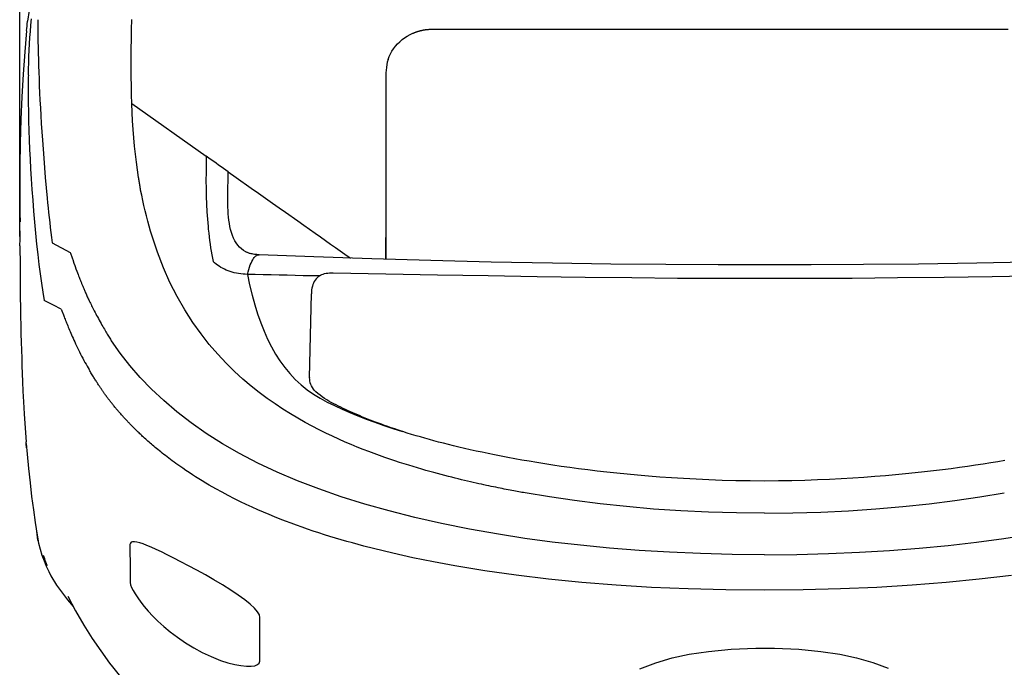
# Model space of a CAD drawing. Header units: millimetres. Extents: x 46 to 505, y 156 to 494.
# Tile 6 of 19: x 123 to 172, y 394 to 426. Entities that reach past the tile are written whole.
import ezdxf

# ---------------------------------------------------------------- set-up
doc = ezdxf.new("R2010")
doc.units = ezdxf.units.MM
doc.header["$LTSCALE"] = 32.67
doc.header["$PDMODE"] = 3
doc.header["$PDSIZE"] = 8
doc.layers.get('0').update_dxf_attribs({"linetype": 'CONTINUOUS'})
doc.layers.get('Defpoints').update_dxf_attribs({"linetype": 'CONTINUOUS'})
doc.layers.add('00_COMPONENTS', color=7, linetype='CONTINUOUS')
doc.layers.add('51__DRAFT_DIMS', color=7, linetype='CONTINUOUS')
doc.styles.get("Standard").update_dxf_attribs({"font": 'simfang.ttf'})
doc.dimstyles.new('DIMSTYLE_1', dxfattribs={"dimtxt": 3, "dimasz": 3, "dimexe": 2.5, "dimexo": 0.5, "dimgap": 0.75, "dimtad": 1, "dimdsep": 46, "dimtxsty": 'STANDARD', "dimblk": '_FILLED', "dimblk1": '_FILLED', "dimblk2": '_FILLED', "dimcen": 0.09, "dimazin": 2, "dimtp": 0.1, "dimtm": 0.1, "dimtfac": 1, "dimtdec": 0, "dimtofl": 0, "dimtmove": 0, "dimatfit": 3, "dimldrblk": '_FILLED', "dimfxl": 1, "dimtolj": 1, "dimarcsym": 0})

# ---------------------------------------------------------------- blocks, each defined once
blk = doc.blocks.new('_FILLED')
at = {"color": 0, "linetype": 'ByBlock'}
blk.add_solid([(0, 0), (-1, 0.167), (-1, -0.167)], dxfattribs=at)
blk = doc.blocks.new('*D41')
at = {"layer": '51__DRAFT_DIMS', "color": 0, "lineweight": -2}
for p, q in [((123.14, 415.066), (123.14, 460.851)), ((197.546, 415.067), (197.546, 460.851)), ((126.14, 458.351), (194.546, 458.351))]:
    blk.add_line(p, q, dxfattribs=at)
at = {"layer": 'Defpoints', "color": 0}
for p in [(197.546, 458.351), (123.14, 414.566), (197.546, 414.567)]:
    blk.add_point(p, dxfattribs=at)
at = {"layer": '51__DRAFT_DIMS', "color": 0, "linetype": 'ByBlock', "lineweight": -2, "xscale": 3, "yscale": 3, "zscale": 3, "rotation": 180}
blk.add_blockref('_FILLED', (123.14, 458.351), dxfattribs=at)
at = {"layer": '51__DRAFT_DIMS', "color": 0, "linetype": 'ByBlock', "lineweight": -2, "xscale": 3, "yscale": 3, "zscale": 3}
blk.add_blockref('_FILLED', (197.546, 458.351), dxfattribs=at)
at = {"layer": '51__DRAFT_DIMS', "color": 0, "insert": (160.364, 463.101), "char_height": 3, "attachment_point": 2, "line_spacing_factor": 0.9}
blk.add_mtext('\\A1;74.4', dxfattribs=at)

msp = doc.modelspace()

# ---------------------------------------------------------------- linework, layer by layer
at = {"layer": '00_COMPONENTS'}
for p, q in [((123.678, 426.896), (123.519, 425.822)), ((123.483, 425.449), (123.493, 425.556)), ((123.493, 425.556), (123.504, 425.662)), ((123.504, 425.662), (123.519, 425.822)), ((123.658, 425.304), (123.682, 425.616)), ((123.682, 425.616), (123.708, 425.928)), ((124.026, 425.886), (124.026, 425.627)), ((124.026, 425.627), (124.028, 425.361)), ((128.716, 425.4), (128.725, 425.889)), ((123.472, 425.333), (123.381, 424.29)), ((123.473, 425.342), (123.483, 425.449)), ((123.617, 424.68), (123.637, 424.992)), ((123.637, 424.992), (123.658, 425.304)), ((124.028, 425.361), (124.031, 425.086)), ((124.031, 425.086), (124.035, 424.804)), ((128.709, 424.917), (128.716, 425.4)), ((142.357, 424.985), (142.489, 425.069)), ((142.489, 425.069), (142.625, 425.145)), ((142.625, 425.145), (142.765, 425.21)), ((142.766, 425.21), (142.769, 425.21)), ((142.769, 425.21), (142.773, 425.211)), ((142.773, 425.211), (142.777, 425.212)), ((142.777, 425.212), (142.781, 425.213)), ((142.781, 425.213), (142.784, 425.215)), ((142.784, 425.215), (142.788, 425.218)), ((142.788, 425.218), (142.792, 425.22)), ((142.792, 425.22), (142.796, 425.222)), ((142.796, 425.222), (142.8, 425.225)), ((142.8, 425.225), (142.804, 425.227)), ((142.804, 425.227), (142.809, 425.229)), ((142.809, 425.229), (142.814, 425.232)), ((142.814, 425.232), (142.819, 425.234)), ((142.819, 425.234), (142.825, 425.236)), ((142.825, 425.236), (142.83, 425.238)), ((142.83, 425.238), (142.836, 425.24)), ((142.836, 425.24), (142.842, 425.242)), ((142.842, 425.242), (142.848, 425.244)), ((142.848, 425.244), (142.854, 425.246)), ((142.854, 425.246), (142.861, 425.249)), ((142.861, 425.249), (142.867, 425.251)), ((142.867, 425.251), (142.902, 425.265)), ((142.902, 425.265), (142.91, 425.268)), ((142.91, 425.268), (142.918, 425.271)), ((142.918, 425.271), (142.926, 425.274)), ((142.926, 425.274), (142.934, 425.277)), ((142.934, 425.277), (142.943, 425.28)), ((142.943, 425.28), (142.952, 425.284)), ((142.952, 425.284), (142.961, 425.287)), ((142.961, 425.287), (142.97, 425.29)), ((142.97, 425.29), (142.98, 425.293)), ((142.98, 425.293), (142.99, 425.296)), ((142.99, 425.296), (143, 425.299)), ((143, 425.299), (143.011, 425.303)), ((143.011, 425.303), (143.021, 425.306)), ((143.021, 425.306), (143.033, 425.309)), ((143.033, 425.309), (143.044, 425.312)), ((143.044, 425.312), (143.056, 425.316)), ((143.056, 425.316), (143.068, 425.319)), ((143.068, 425.319), (143.081, 425.322)), ((143.081, 425.322), (143.094, 425.326)), ((143.094, 425.326), (143.107, 425.329)), ((143.107, 425.329), (143.121, 425.333)), ((143.121, 425.333), (143.135, 425.336)), ((143.135, 425.336), (143.149, 425.34)), ((143.149, 425.34), (143.164, 425.343)), ((143.164, 425.343), (143.18, 425.347)), ((143.18, 425.347), (143.195, 425.35)), ((143.195, 425.35), (143.212, 425.354)), ((143.212, 425.354), (143.228, 425.358)), ((143.228, 425.358), (143.246, 425.362)), ((143.246, 425.362), (143.263, 425.365)), ((143.263, 425.365), (143.282, 425.369)), ((143.282, 425.369), (143.301, 425.373)), ((143.301, 425.373), (143.32, 425.376)), ((143.32, 425.376), (143.34, 425.38)), ((143.34, 425.38), (143.361, 425.383)), ((143.361, 425.383), (143.382, 425.387)), ((143.382, 425.387), (143.405, 425.39)), ((143.405, 425.39), (143.427, 425.393)), ((143.427, 425.393), (143.451, 425.396)), ((143.451, 425.396), (143.475, 425.398)), ((143.475, 425.398), (143.5, 425.401)), ((143.5, 425.401), (143.526, 425.403)), ((143.526, 425.403), (143.553, 425.405)), ((143.553, 425.405), (143.581, 425.407)), ((143.581, 425.407), (143.609, 425.408)), ((143.609, 425.408), (143.638, 425.409)), ((143.638, 425.409), (143.669, 425.41)), ((143.669, 425.41), (143.7, 425.411)), ((143.7, 425.411), (143.732, 425.411)), ((143.732, 425.411), (143.765, 425.411)), ((143.765, 425.411), (143.799, 425.412)), ((143.799, 425.412), (143.834, 425.412)), ((143.834, 425.412), (143.87, 425.412)), ((143.87, 425.412), (143.907, 425.412)), ((143.907, 425.412), (144.069, 425.411)), ((144.069, 425.411), (144.289, 425.411)), ((144.289, 425.411), (147.255, 425.411)), ((147.255, 425.411), (156.224, 425.41)), ((156.224, 425.41), (157.964, 425.41)), ((157.964, 425.41), (159.926, 425.41)), ((159.926, 425.41), (160.348, 425.41)), ((160.348, 425.41), (164.982, 425.411)), ((164.982, 425.411), (167.1, 425.411)), ((167.1, 425.411), (167.871, 425.41)), ((167.871, 425.41), (168.601, 425.41)), ((168.601, 425.41), (168.952, 425.41)), ((168.952, 425.41), (170.265, 425.409)), ((170.265, 425.409), (170.572, 425.409)), ((170.572, 425.409), (170.871, 425.41)), ((170.871, 425.41), (171.162, 425.41)), ((171.162, 425.41), (171.445, 425.41)), ((171.445, 425.41), (171.72, 425.41)), ((171.72, 425.41), (171.988, 425.411)), ((171.988, 425.411), (172.249, 425.411)), ((172.249, 425.411), (172.503, 425.411)), ((123.601, 424.368), (123.617, 424.68)), ((124.035, 424.804), (124.041, 424.513)), ((124.041, 424.513), (124.048, 424.215)), ((128.702, 424.44), (128.709, 424.917)), ((141.802, 424.439), (141.896, 424.561)), ((141.896, 424.561), (141.999, 424.678)), ((141.999, 424.678), (142.111, 424.788)), ((142.111, 424.788), (142.231, 424.891)), ((142.231, 424.891), (142.357, 424.985)), ((123.381, 424.29), (123.299, 423.17)), ((123.574, 423.742), (123.586, 424.055)), ((123.586, 424.055), (123.601, 424.368)), ((124.048, 424.215), (124.057, 423.907)), ((128.699, 423.968), (128.702, 424.44)), ((141.528, 423.902), (141.581, 424.042)), ((141.581, 424.042), (141.645, 424.178)), ((141.645, 424.178), (141.718, 424.311)), ((141.718, 424.311), (141.802, 424.439)), ((123.565, 423.429), (123.574, 423.742)), ((124.057, 423.907), (124.066, 423.591)), ((124.066, 423.591), (124.078, 423.266)), ((128.698, 423.502), (128.699, 423.968)), ((141.463, 423.643), (141.445, 423.507)), ((141.491, 423.775), (141.463, 423.643)), ((141.528, 423.902), (141.491, 423.775)), ((123.299, 423.17), (123.233, 422.039)), ((123.558, 423.115), (123.556, 423.015)), ((123.558, 423.115), (123.565, 423.429)), ((124.078, 423.266), (124.09, 422.932)), ((128.7, 423.042), (128.698, 423.502)), ((128.705, 422.588), (128.7, 423.042)), ((141.419, 423.081), (141.417, 422.929)), ((141.424, 423.227), (141.419, 423.081)), ((141.432, 423.369), (141.424, 423.227)), ((141.445, 423.507), (141.432, 423.369)), ((123.552, 422.621), (123.551, 422.523)), ((123.553, 422.818), (123.552, 422.719)), ((123.552, 422.719), (123.552, 422.621)), ((123.554, 422.916), (123.553, 422.818)), ((123.556, 423.015), (123.554, 422.916)), ((124.09, 422.932), (124.105, 422.588)), ((124.105, 422.588), (124.121, 422.234)), ((128.715, 422.139), (128.705, 422.588)), ((141.417, 422.929), (141.416, 422.838)), ((141.416, 422.838), (141.416, 422.774)), ((141.416, 422.774), (141.417, 422.614)), ((141.417, 422.614), (141.419, 422.449)), ((123.233, 422.039), (123.182, 420.897)), ((123.553, 422.1), (123.546, 421.989)), ((123.551, 422.426), (123.55, 422.329)), ((123.55, 422.329), (123.55, 422.232)), ((123.551, 422.523), (123.551, 422.426)), ((123.552, 422.232), (123.554, 421.761)), ((124.121, 422.234), (124.139, 421.869)), ((128.728, 421.696), (128.715, 422.139)), ((141.419, 422.449), (141.42, 422.281)), ((141.42, 422.108), (141.419, 421.81)), ((141.42, 422.281), (141.42, 422.108)), ((123.554, 421.761), (123.561, 421.291)), ((124.139, 421.869), (124.159, 421.494)), ((128.728, 421.697), (132.445, 419.071)), ((128.746, 421.262), (128.728, 421.696)), ((141.419, 421.81), (141.419, 421.51)), ((123.561, 421.291), (123.571, 420.821)), ((124.159, 421.494), (124.181, 421.106)), ((124.181, 421.106), (124.205, 420.706)), ((128.768, 420.833), (128.746, 421.262)), ((141.419, 421.51), (141.418, 420.904)), ((123.182, 420.897), (123.147, 419.744)), ((123.571, 420.821), (123.585, 420.353)), ((124.205, 420.706), (124.232, 420.294)), ((128.795, 420.409), (128.768, 420.833)), ((141.418, 420.904), (141.418, 420.394)), ((123.585, 420.353), (123.602, 419.885)), ((124.232, 420.294), (124.26, 419.867)), ((128.827, 419.992), (128.795, 420.409)), ((141.418, 420.394), (141.417, 419.705)), ((123.147, 419.744), (123.128, 418.581)), ((123.602, 419.885), (123.622, 419.41)), ((124.26, 419.867), (124.29, 419.425)), ((128.864, 419.581), (128.827, 419.992)), ((128.906, 419.177), (128.864, 419.581)), ((141.417, 419.705), (141.416, 419.093)), ((141.418, 419.628), (141.419, 419.381)), ((123.622, 419.41), (123.645, 418.929)), ((124.29, 419.425), (124.324, 418.969)), ((128.953, 418.78), (128.906, 419.177)), ((141.416, 419.093), (141.415, 418.477)), ((141.419, 419.381), (141.419, 419.127)), ((141.419, 419.127), (141.419, 418.867)), ((123.645, 418.929), (123.672, 418.441)), ((124.324, 418.969), (124.36, 418.496)), ((129.006, 418.39), (128.953, 418.78)), ((132.437, 418.66), (132.433, 418.253)), ((132.445, 419.071), (132.437, 418.66)), ((132.571, 418.982), (132.445, 419.071)), ((132.696, 418.893), (132.571, 418.982)), ((132.82, 418.805), (132.696, 418.893)), ((132.943, 418.718), (132.82, 418.805)), ((133.065, 418.631), (132.943, 418.718)), ((133.186, 418.547), (133.065, 418.631)), ((141.419, 418.867), (141.42, 418.601)), ((141.42, 418.601), (141.42, 418.328)), ((123.128, 418.581), (123.125, 417.408)), ((123.672, 418.441), (123.702, 417.938)), ((124.36, 418.496), (124.4, 418.006)), ((129.063, 418.007), (129.006, 418.39)), ((132.433, 418.253), (132.432, 417.852)), ((133.306, 418.463), (133.186, 418.547)), ((133.425, 418.38), (133.306, 418.463)), ((133.543, 418.295), (133.425, 418.38)), ((133.538, 418.04), (133.543, 418.295)), ((133.543, 418.295), (133.937, 418.016)), ((141.415, 418.477), (141.414, 417.858)), ((141.42, 418.328), (141.419, 418.049)), ((123.702, 417.938), (123.737, 417.414)), ((124.4, 418.006), (124.444, 417.499)), ((129.071, 417.957), (129.063, 418.007)), ((129.079, 417.907), (129.071, 417.957)), ((129.087, 417.857), (129.079, 417.907)), ((129.096, 417.807), (129.087, 417.857)), ((129.104, 417.757), (129.096, 417.807)), ((129.113, 417.707), (129.104, 417.757)), ((129.121, 417.657), (129.113, 417.707)), ((129.13, 417.607), (129.121, 417.657)), ((132.432, 417.852), (132.435, 417.456)), ((133.528, 417.56), (133.533, 417.795)), ((133.533, 417.795), (133.538, 418.04)), ((133.937, 418.016), (134.695, 417.481)), ((141.414, 417.858), (141.413, 417.237)), ((141.419, 417.763), (141.418, 417.471)), ((141.419, 418.049), (141.419, 417.763)), ((123.125, 417.408), (123.138, 416.224)), ((123.737, 417.414), (123.775, 416.876)), ((124.444, 417.499), (124.495, 416.976)), ((129.139, 417.558), (129.13, 417.607)), ((129.142, 417.539), (129.139, 417.558)), ((129.145, 417.52), (129.142, 417.539)), ((129.149, 417.501), (129.145, 417.52)), ((129.152, 417.481), (129.149, 417.501)), ((129.156, 417.462), (129.152, 417.481)), ((129.159, 417.443), (129.156, 417.462)), ((129.162, 417.423), (129.159, 417.443)), ((129.165, 417.403), (129.162, 417.423)), ((129.168, 417.383), (129.165, 417.403)), ((129.219, 417.126), (129.168, 417.383)), ((129.272, 416.868), (129.219, 417.126)), ((132.435, 417.456), (132.443, 417.066)), ((133.523, 417.119), (133.525, 417.335)), ((133.523, 416.913), (133.523, 417.119)), ((133.525, 417.335), (133.528, 417.56)), ((134.695, 417.481), (135.058, 417.225)), ((135.058, 417.225), (135.41, 416.976)), ((141.413, 417.237), (141.412, 416.612)), ((141.418, 417.471), (141.416, 416.565)), ((123.775, 416.876), (123.818, 416.332)), ((124.495, 416.976), (124.518, 416.741)), ((124.518, 416.741), (124.543, 416.502)), ((129.329, 416.61), (129.272, 416.868)), ((132.443, 417.066), (132.457, 416.682)), ((132.457, 416.682), (132.476, 416.303)), ((133.525, 416.717), (133.523, 416.913)), ((133.53, 416.531), (133.525, 416.717)), ((135.41, 416.976), (135.752, 416.735)), ((135.752, 416.735), (136.084, 416.5)), ((123.138, 416.224), (123.149, 415.792)), ((123.818, 416.332), (123.865, 415.779)), ((124.543, 416.502), (124.568, 416.261)), ((124.568, 416.261), (124.595, 416.017)), ((129.39, 416.349), (129.329, 416.61)), ((129.454, 416.088), (129.39, 416.349)), ((132.476, 416.303), (132.501, 415.93)), ((133.538, 416.354), (133.53, 416.531)), ((133.548, 416.188), (133.538, 416.354)), ((133.561, 416.032), (133.548, 416.188)), ((136.084, 416.5), (136.406, 416.273)), ((136.406, 416.273), (137.022, 415.838)), ((141.412, 416.612), (141.411, 415.983)), ((141.416, 416.565), (141.414, 415.625)), ((123.865, 415.779), (123.916, 415.224)), ((124.595, 416.017), (124.623, 415.769)), ((124.623, 415.769), (124.653, 415.518)), ((129.521, 415.83), (129.454, 416.088)), ((129.59, 415.576), (129.521, 415.83)), ((132.501, 415.93), (132.533, 415.563)), ((133.578, 415.876), (133.561, 416.032)), ((133.6, 415.719), (133.578, 415.876)), ((133.628, 415.562), (133.6, 415.719)), ((137.022, 415.838), (137.317, 415.63)), ((141.411, 415.983), (141.41, 415.352)), ((123.141, 414.93), (123.144, 415.346)), ((123.916, 415.224), (123.971, 414.683)), ((124.653, 415.518), (124.684, 415.265)), ((124.684, 415.265), (124.718, 415.008)), ((129.662, 415.326), (129.59, 415.576)), ((129.736, 415.08), (129.662, 415.326)), ((132.533, 415.563), (132.538, 415.514)), ((132.538, 415.514), (132.546, 415.432)), ((132.546, 415.432), (132.567, 415.229)), ((132.567, 415.229), (132.589, 415.045)), ((133.662, 415.409), (133.628, 415.562)), ((133.704, 415.259), (133.662, 415.409)), ((133.753, 415.114), (133.704, 415.259)), ((137.317, 415.63), (137.879, 415.233)), ((137.879, 415.233), (138.147, 415.044)), ((141.41, 415.352), (141.408, 414.718)), ((141.413, 415.308), (141.411, 413.926)), ((141.414, 415.625), (141.413, 415.308)), ((123.14, 414.593), (123.141, 414.93)), ((123.971, 414.683), (124.027, 414.168)), ((124.718, 415.008), (124.753, 414.749)), ((124.753, 414.749), (125.65, 414.271)), ((130.003, 414.275), (129.736, 415.08)), ((132.589, 415.045), (132.612, 414.863)), ((132.612, 414.863), (132.638, 414.683)), ((132.638, 414.683), (132.665, 414.504)), ((133.809, 414.978), (133.753, 415.114)), ((133.871, 414.854), (133.809, 414.978)), ((133.94, 414.741), (133.871, 414.854)), ((134.018, 414.634), (133.94, 414.741)), ((138.147, 415.044), (138.408, 414.86)), ((138.408, 414.86), (138.66, 414.683)), ((138.66, 414.683), (138.903, 414.511)), ((141.408, 414.718), (141.406, 414.08)), ((123.14, 414.593), (123.14, 414.468)), ((123.14, 414.468), (123.141, 413.752)), ((124.027, 414.168), (124.085, 413.672)), ((125.65, 414.271), (125.665, 414.226)), ((125.665, 414.226), (125.68, 414.18)), ((125.68, 414.18), (125.695, 414.135)), ((130.303, 413.504), (130.003, 414.275)), ((132.665, 414.504), (132.694, 414.328)), ((132.694, 414.328), (132.725, 414.153)), ((134.106, 414.535), (134.018, 414.634)), ((134.205, 414.444), (134.106, 414.535)), ((134.312, 414.364), (134.205, 414.444)), ((134.424, 414.296), (134.312, 414.364)), ((134.438, 414.289), (134.424, 414.296)), ((134.439, 414.289), (134.438, 414.289)), ((134.445, 414.285), (134.439, 414.289)), ((134.46, 414.278), (134.445, 414.285)), ((134.481, 414.269), (134.46, 414.278)), ((134.505, 414.258), (134.481, 414.269)), ((134.534, 414.247), (134.505, 414.258)), ((134.568, 414.235), (134.534, 414.247)), ((134.605, 414.223), (134.568, 414.235)), ((134.647, 414.211), (134.605, 414.223)), ((134.692, 414.2), (134.647, 414.211)), ((134.741, 414.19), (134.692, 414.2)), ((134.792, 414.18), (134.741, 414.19)), ((134.848, 414.172), (134.792, 414.18)), ((134.906, 414.165), (134.848, 414.172)), ((138.903, 414.511), (139.14, 414.344)), ((139.14, 414.344), (139.368, 414.183)), ((139.368, 414.183), (139.589, 414.027)), ((123.141, 413.752), (123.144, 413.103)), ((125.695, 414.135), (125.71, 414.09)), ((125.71, 414.09), (125.726, 414.044)), ((125.726, 414.044), (125.742, 413.999)), ((125.742, 413.999), (125.758, 413.953)), ((125.758, 413.953), (125.773, 413.907)), ((125.773, 413.907), (125.79, 413.861)), ((125.79, 413.861), (125.797, 413.841)), ((125.797, 413.841), (125.836, 413.73)), ((125.836, 413.73), (125.879, 413.61)), ((132.725, 414.153), (132.758, 413.98)), ((132.758, 413.98), (132.792, 413.81)), ((132.865, 413.748), (132.792, 413.81)), ((132.939, 413.689), (132.865, 413.748)), ((133.014, 413.631), (132.939, 413.689)), ((134.647, 413.643), (134.686, 413.739)), ((134.686, 413.739), (134.726, 413.823)), ((134.726, 413.823), (134.765, 413.897)), ((134.765, 413.897), (134.806, 413.959)), ((134.806, 413.959), (134.846, 414.014)), ((134.846, 414.014), (134.887, 414.059)), ((134.887, 414.059), (134.928, 414.095)), ((134.967, 414.159), (134.906, 414.165)), ((134.928, 414.095), (134.97, 414.122)), ((135.031, 414.154), (134.967, 414.159)), ((134.97, 414.122), (135.013, 414.141)), ((135.013, 414.141), (135.057, 414.15)), ((135.087, 414.151), (135.031, 414.154)), ((135.057, 414.15), (135.086, 414.151)), ((137.812, 414.044), (135.086, 414.151)), ((140.721, 413.945), (137.812, 414.044)), ((139.589, 414.027), (139.654, 413.981)), ((143.662, 413.861), (140.721, 413.945)), ((141.407, 414.08), (141.406, 413.926)), ((146.684, 413.79), (143.662, 413.861)), ((149.736, 413.731), (146.684, 413.79)), ((152.662, 413.688), (149.736, 413.731)), ((155.408, 413.66), (152.662, 413.688)), ((168.024, 413.689), (165.278, 413.66)), ((170.949, 413.732), (168.024, 413.689)), ((174.001, 413.79), (170.949, 413.732)), ((124.085, 413.672), (124.146, 413.193)), ((124.146, 413.193), (124.211, 412.731)), ((125.879, 413.61), (125.897, 413.558)), ((125.897, 413.558), (125.938, 413.446)), ((125.938, 413.446), (125.978, 413.339)), ((125.978, 413.339), (126.011, 413.25)), ((126.011, 413.25), (126.042, 413.169)), ((130.634, 412.768), (130.303, 413.504)), ((133.092, 413.576), (133.014, 413.631)), ((133.174, 413.524), (133.092, 413.576)), ((133.26, 413.475), (133.174, 413.524)), ((133.349, 413.429), (133.26, 413.475)), ((133.443, 413.387), (133.349, 413.429)), ((133.539, 413.348), (133.443, 413.387)), ((133.64, 413.313), (133.539, 413.348)), ((133.743, 413.281), (133.64, 413.313)), ((133.848, 413.254), (133.743, 413.281)), ((133.955, 413.23), (133.848, 413.254)), ((134.062, 413.211), (133.955, 413.23)), ((134.172, 413.195), (134.062, 413.211)), ((134.282, 413.183), (134.172, 413.195)), ((134.501, 413.171), (134.535, 413.302)), ((134.535, 413.302), (134.571, 413.424)), ((134.571, 413.424), (134.608, 413.539)), ((134.608, 413.539), (134.647, 413.643)), ((138.219, 413.159), (138.287, 413.186)), ((138.287, 413.186), (138.359, 413.209)), ((138.359, 413.209), (138.435, 413.227)), ((138.435, 413.227), (138.516, 413.241)), ((138.516, 413.241), (138.6, 413.25)), ((138.6, 413.25), (138.687, 413.254)), ((138.687, 413.254), (138.779, 413.255)), ((138.779, 413.255), (141.422, 413.201)), ((141.422, 413.201), (144.004, 413.152)), ((158.024, 413.645), (155.408, 413.66)), ((160.343, 413.643), (158.024, 413.645)), ((162.662, 413.645), (160.343, 413.643)), ((165.278, 413.66), (162.662, 413.645)), ((123.144, 413.103), (123.149, 412.53)), ((124.211, 412.731), (124.278, 412.289)), ((126.042, 413.169), (126.067, 413.103)), ((126.067, 413.103), (126.095, 413.032)), ((126.095, 413.032), (126.114, 412.981)), ((126.114, 412.981), (126.135, 412.927)), ((126.135, 412.927), (126.158, 412.871)), ((126.158, 412.871), (126.182, 412.811)), ((126.182, 412.811), (126.207, 412.748)), ((126.207, 412.748), (126.22, 412.715)), ((126.22, 412.715), (126.234, 412.682)), ((130.995, 412.064), (130.634, 412.768)), ((134.392, 413.175), (134.282, 413.183)), ((134.501, 413.171), (134.392, 413.175)), ((134.501, 413.171), (134.613, 412.644)), ((134.895, 413.161), (134.501, 413.171)), ((135.29, 413.152), (134.895, 413.161)), ((135.687, 413.143), (135.29, 413.152)), ((136.085, 413.134), (135.687, 413.143)), ((136.485, 413.125), (136.085, 413.134)), ((136.886, 413.117), (136.485, 413.125)), ((137.288, 413.108), (136.886, 413.117)), ((137.692, 413.1), (137.288, 413.108)), ((138.098, 413.092), (137.692, 413.1)), ((137.805, 412.74), (137.773, 412.661)), ((137.841, 412.813), (137.805, 412.74)), ((137.883, 412.88), (137.841, 412.813)), ((137.93, 412.942), (137.883, 412.88)), ((137.982, 412.997), (137.93, 412.942)), ((138.038, 413.047), (137.982, 412.997)), ((138.098, 413.092), (138.038, 413.047)), ((138.098, 413.092), (138.156, 413.128)), ((138.156, 413.128), (138.219, 413.159)), ((144.004, 413.152), (146.524, 413.109)), ((146.524, 413.109), (148.983, 413.069)), ((148.983, 413.069), (151.379, 413.035)), ((151.379, 413.035), (153.713, 413.009)), ((153.713, 413.009), (155.985, 412.991)), ((155.985, 412.991), (158.195, 412.981)), ((158.195, 412.981), (160.343, 412.979)), ((160.343, 412.979), (162.495, 412.981)), ((162.495, 412.981), (164.707, 412.991)), ((164.707, 412.991), (166.98, 413.009)), ((166.98, 413.009), (169.311, 413.036)), ((169.311, 413.036), (171.703, 413.071)), ((171.703, 413.071), (174.158, 413.11)), ((123.149, 412.53), (123.155, 412.019)), ((124.278, 412.289), (124.348, 411.869)), ((126.234, 412.682), (126.248, 412.647)), ((126.248, 412.647), (126.263, 412.612)), ((126.263, 412.612), (126.278, 412.576)), ((126.278, 412.576), (126.293, 412.538)), ((126.293, 412.538), (126.309, 412.5)), ((126.309, 412.5), (126.326, 412.461)), ((126.326, 412.461), (126.343, 412.421)), ((126.343, 412.421), (126.361, 412.379)), ((126.361, 412.379), (126.379, 412.337)), ((126.379, 412.337), (126.398, 412.293)), ((126.398, 412.293), (126.418, 412.249)), ((126.418, 412.249), (126.439, 412.203)), ((126.439, 412.203), (126.46, 412.156)), ((134.613, 412.644), (134.736, 412.14)), ((137.7, 412.296), (137.695, 412.194)), ((137.71, 412.394), (137.7, 412.296)), ((137.725, 412.487), (137.71, 412.394)), ((137.746, 412.576), (137.725, 412.487)), ((137.773, 412.661), (137.746, 412.576)), ((123.155, 412.019), (123.163, 411.534)), ((124.819, 411.63), (124.348, 411.869)), ((126.46, 412.156), (126.482, 412.107)), ((126.482, 412.107), (126.504, 412.058)), ((126.504, 412.058), (126.528, 412.007)), ((126.528, 412.007), (126.552, 411.954)), ((126.552, 411.954), (126.578, 411.9)), ((126.578, 411.9), (126.604, 411.845)), ((126.604, 411.845), (126.631, 411.788)), ((126.631, 411.788), (126.659, 411.73)), ((126.659, 411.73), (126.689, 411.67)), ((131.381, 411.396), (130.995, 412.064)), ((134.736, 412.14), (134.869, 411.657)), ((137.61, 408.024), (137.695, 412.194)), ((123.163, 411.534), (123.171, 411.07)), ((125.198, 411.438), (124.819, 411.63)), ((125.198, 411.438), (125.213, 411.398)), ((125.213, 411.398), (125.231, 411.353)), ((125.231, 411.353), (125.306, 411.157)), ((126.689, 411.67), (126.719, 411.609)), ((126.719, 411.609), (126.751, 411.545)), ((126.751, 411.545), (126.783, 411.48)), ((126.783, 411.48), (126.818, 411.413)), ((126.818, 411.413), (126.853, 411.345)), ((126.853, 411.345), (126.89, 411.274)), ((126.89, 411.274), (126.928, 411.201)), ((131.78, 410.774), (131.381, 411.396)), ((134.869, 411.657), (135.012, 411.197)), ((123.171, 411.07), (123.18, 410.632)), ((125.306, 411.157), (125.327, 411.103)), ((125.327, 411.103), (125.348, 411.049)), ((125.348, 411.049), (125.37, 410.992)), ((125.37, 410.992), (125.393, 410.933)), ((125.393, 410.933), (125.417, 410.873)), ((125.417, 410.873), (125.442, 410.811)), ((125.442, 410.811), (125.468, 410.746)), ((125.468, 410.746), (125.494, 410.68)), ((126.928, 411.201), (126.969, 411.125)), ((126.969, 411.125), (127.01, 411.047)), ((127.01, 411.047), (127.054, 410.967)), ((127.054, 410.967), (127.099, 410.885)), ((127.099, 410.885), (127.146, 410.801)), ((127.146, 410.801), (127.191, 410.72)), ((132.186, 410.202), (131.78, 410.774)), ((135.012, 411.197), (135.165, 410.758)), ((135.165, 410.758), (135.331, 410.339)), ((123.18, 410.632), (123.19, 410.207)), ((125.494, 410.68), (125.522, 410.611)), ((125.522, 410.611), (125.551, 410.54)), ((125.551, 410.54), (125.581, 410.467)), ((125.581, 410.467), (125.613, 410.392)), ((125.613, 410.392), (125.646, 410.315)), ((125.646, 410.315), (125.68, 410.235)), ((125.68, 410.235), (125.715, 410.153)), ((127.191, 410.72), (127.235, 410.643)), ((127.235, 410.643), (127.277, 410.57)), ((127.277, 410.57), (127.318, 410.499)), ((127.318, 410.499), (127.357, 410.432)), ((127.357, 410.432), (127.395, 410.368)), ((127.395, 410.368), (127.431, 410.306)), ((127.431, 410.306), (127.467, 410.247)), ((127.467, 410.247), (127.501, 410.191)), ((135.331, 410.339), (135.51, 409.94)), ((123.19, 410.207), (123.201, 409.794)), ((123.201, 409.794), (123.212, 409.393)), ((125.715, 410.153), (125.752, 410.068)), ((125.752, 410.068), (125.79, 409.982)), ((125.79, 409.982), (125.83, 409.892)), ((125.83, 409.892), (125.872, 409.8)), ((125.872, 409.8), (125.915, 409.706)), ((127.501, 410.191), (127.535, 410.136)), ((127.535, 410.136), (127.567, 410.084)), ((127.567, 410.084), (127.598, 410.034)), ((127.598, 410.034), (127.628, 409.986)), ((127.628, 409.986), (127.658, 409.94)), ((127.658, 409.94), (127.686, 409.896)), ((127.686, 409.896), (127.714, 409.854)), ((128.15, 409.235), (127.714, 409.854)), ((132.598, 409.674), (132.186, 410.202)), ((135.51, 409.94), (135.702, 409.56)), ((123.212, 409.393), (123.225, 408.995)), ((125.915, 409.706), (125.961, 409.609)), ((125.961, 409.609), (126.008, 409.509)), ((126.008, 409.509), (126.058, 409.406)), ((126.058, 409.406), (126.109, 409.302)), ((126.109, 409.302), (126.163, 409.196)), ((133.016, 409.187), (132.598, 409.674)), ((135.702, 409.56), (135.908, 409.197)), ((123.225, 408.995), (123.238, 408.612)), ((126.163, 409.196), (126.218, 409.089)), ((126.218, 409.089), (126.274, 408.983)), ((126.274, 408.983), (126.329, 408.88)), ((126.329, 408.88), (126.385, 408.779)), ((126.385, 408.779), (126.439, 408.683)), ((128.628, 408.625), (128.15, 409.235)), ((133.436, 408.739), (133.016, 409.187)), ((135.908, 409.197), (136.129, 408.852)), ((136.129, 408.852), (136.364, 408.526)), ((123.238, 408.612), (123.252, 408.231)), ((126.439, 408.683), (126.491, 408.59)), ((126.491, 408.59), (126.542, 408.502)), ((126.542, 408.502), (126.591, 408.418)), ((126.624, 408.364), (126.591, 408.418)), ((126.655, 408.31), (126.624, 408.364)), ((126.686, 408.259), (126.655, 408.31)), ((129.149, 408.026), (128.628, 408.625)), ((133.854, 408.328), (133.436, 408.739)), ((134.271, 407.948), (133.854, 408.328)), ((136.364, 408.526), (136.617, 408.218)), ((123.252, 408.231), (123.268, 407.806)), ((123.268, 407.806), (123.288, 407.334)), ((126.717, 408.208), (126.686, 408.259)), ((126.747, 408.159), (126.717, 408.208)), ((126.776, 408.112), (126.747, 408.159)), ((126.805, 408.065), (126.776, 408.112)), ((126.833, 408.02), (126.805, 408.065)), ((126.86, 407.976), (126.833, 408.02)), ((126.887, 407.934), (126.86, 407.976)), ((126.913, 407.892), (126.887, 407.934)), ((126.939, 407.852), (126.913, 407.892)), ((126.964, 407.813), (126.939, 407.852)), ((126.989, 407.774), (126.964, 407.813)), ((127.013, 407.737), (126.989, 407.774)), ((129.712, 407.441), (129.149, 408.026)), ((134.684, 407.598), (134.271, 407.948)), ((136.617, 408.218), (136.889, 407.931)), ((136.889, 407.931), (137.179, 407.663)), ((137.61, 408.024), (137.61, 408.006)), ((137.61, 408.006), (137.61, 408.024)), ((137.613, 407.937), (137.61, 408.006)), ((137.624, 407.85), (137.613, 407.937)), ((137.643, 407.765), (137.624, 407.85)), ((123.288, 407.334), (123.312, 406.817)), ((127.037, 407.701), (127.013, 407.737)), ((127.06, 407.666), (127.037, 407.701)), ((127.082, 407.631), (127.06, 407.666)), ((127.105, 407.598), (127.082, 407.631)), ((127.126, 407.565), (127.105, 407.598)), ((127.147, 407.534), (127.126, 407.565)), ((127.168, 407.503), (127.147, 407.534)), ((127.188, 407.473), (127.168, 407.503)), ((127.208, 407.444), (127.188, 407.473)), ((127.227, 407.416), (127.208, 407.444)), ((127.246, 407.388), (127.227, 407.416)), ((127.264, 407.361), (127.246, 407.388)), ((127.283, 407.335), (127.264, 407.361)), ((127.3, 407.31), (127.283, 407.335)), ((127.317, 407.285), (127.3, 407.31)), ((127.334, 407.261), (127.317, 407.285)), ((130.321, 406.87), (129.712, 407.441)), ((135.092, 407.276), (134.684, 407.598)), ((137.179, 407.663), (137.484, 407.416)), ((137.484, 407.416), (137.805, 407.192)), ((137.671, 407.681), (137.643, 407.765)), ((137.707, 407.6), (137.671, 407.681)), ((137.751, 407.522), (137.707, 407.6)), ((137.802, 407.448), (137.751, 407.522)), ((137.86, 407.379), (137.802, 407.448)), ((137.924, 407.315), (137.86, 407.379)), ((138.025, 407.226), (137.924, 407.315)), ((123.312, 406.817), (123.345, 406.209)), ((127.351, 407.237), (127.334, 407.261)), ((127.367, 407.215), (127.351, 407.237)), ((127.382, 407.193), (127.367, 407.215)), ((127.398, 407.171), (127.382, 407.193)), ((127.413, 407.15), (127.398, 407.171)), ((127.428, 407.13), (127.413, 407.15)), ((127.442, 407.11), (127.428, 407.13)), ((127.456, 407.091), (127.442, 407.11)), ((127.47, 407.072), (127.456, 407.091)), ((127.483, 407.054), (127.47, 407.072)), ((127.503, 407.028), (127.483, 407.054)), ((127.528, 406.995), (127.503, 407.028)), ((127.553, 406.962), (127.528, 406.995)), ((127.578, 406.928), (127.553, 406.962)), ((127.604, 406.895), (127.578, 406.928)), ((127.629, 406.863), (127.604, 406.895)), ((127.657, 406.828), (127.629, 406.863)), ((127.681, 406.797), (127.657, 406.828)), ((127.708, 406.763), (127.681, 406.797)), ((130.981, 406.309), (130.321, 406.87)), ((135.494, 406.978), (135.092, 407.276)), ((135.889, 406.702), (135.494, 406.978)), ((137.805, 407.192), (138.143, 406.989)), ((138.13, 407.141), (138.025, 407.226)), ((138.237, 407.06), (138.13, 407.141)), ((138.143, 406.989), (138.494, 406.797)), ((138.348, 406.983), (138.237, 407.06)), ((138.461, 406.911), (138.348, 406.983)), ((138.576, 406.842), (138.461, 406.911)), ((138.494, 406.797), (138.858, 406.618)), ((138.693, 406.777), (138.576, 406.842)), ((127.738, 406.725), (127.708, 406.763)), ((127.762, 406.695), (127.738, 406.725)), ((127.788, 406.663), (127.762, 406.695)), ((127.816, 406.628), (127.788, 406.663)), ((127.847, 406.591), (127.816, 406.628)), ((127.879, 406.551), (127.847, 406.591)), ((127.903, 406.523), (127.879, 406.551)), ((127.927, 406.494), (127.903, 406.523)), ((127.953, 406.463), (127.927, 406.494)), ((127.98, 406.431), (127.953, 406.463)), ((128.008, 406.397), (127.98, 406.431)), ((128.038, 406.362), (128.008, 406.397)), ((128.069, 406.326), (128.038, 406.362)), ((128.102, 406.288), (128.069, 406.326)), ((131.691, 405.761), (130.981, 406.309)), ((136.275, 406.447), (135.889, 406.702)), ((136.654, 406.209), (136.275, 406.447)), ((138.811, 406.715), (138.693, 406.777)), ((138.93, 406.655), (138.811, 406.715)), ((138.858, 406.618), (139.235, 406.45)), ((139.049, 406.596), (138.93, 406.655)), ((139.167, 406.538), (139.049, 406.596)), ((139.287, 406.481), (139.167, 406.538)), ((139.235, 406.45), (139.624, 406.284)), ((139.407, 406.424), (139.287, 406.481)), ((139.528, 406.368), (139.407, 406.424)), ((139.649, 406.313), (139.528, 406.368)), ((139.77, 406.259), (139.649, 406.313)), ((123.345, 406.209), (123.391, 405.489)), ((128.137, 406.248), (128.102, 406.288)), ((128.173, 406.207), (128.137, 406.248)), ((128.211, 406.164), (128.173, 406.207)), ((128.25, 406.12), (128.211, 406.164)), ((128.271, 406.097), (128.25, 406.12)), ((128.292, 406.073), (128.271, 406.097)), ((128.314, 406.05), (128.292, 406.073)), ((128.336, 406.025), (128.314, 406.05)), ((128.358, 406.001), (128.336, 406.025)), ((128.381, 405.975), (128.358, 406.001)), ((128.405, 405.95), (128.381, 405.975)), ((128.429, 405.923), (128.405, 405.95)), ((128.454, 405.897), (128.429, 405.923)), ((128.48, 405.869), (128.454, 405.897)), ((128.506, 405.841), (128.48, 405.869)), ((128.533, 405.813), (128.506, 405.841)), ((128.56, 405.784), (128.533, 405.813)), ((137.026, 405.988), (136.654, 406.209)), ((137.388, 405.782), (137.026, 405.988)), ((139.624, 406.284), (140.025, 406.116)), ((139.892, 406.206), (139.77, 406.259)), ((140.014, 406.153), (139.892, 406.206)), ((140.135, 406.102), (140.014, 406.153)), ((140.025, 406.116), (140.438, 405.949)), ((140.258, 406.051), (140.135, 406.102)), ((140.382, 406.001), (140.258, 406.051)), ((140.508, 405.95), (140.382, 406.001)), ((140.438, 405.949), (140.867, 405.787)), ((140.636, 405.9), (140.508, 405.95)), ((140.768, 405.848), (140.636, 405.9)), ((140.905, 405.796), (140.768, 405.848)), ((123.391, 405.489), (123.442, 404.816)), ((128.589, 405.754), (128.56, 405.784)), ((128.618, 405.723), (128.589, 405.754)), ((128.648, 405.692), (128.618, 405.723)), ((128.679, 405.66), (128.648, 405.692)), ((128.711, 405.628), (128.679, 405.66)), ((128.744, 405.594), (128.711, 405.628)), ((128.778, 405.56), (128.744, 405.594)), ((128.812, 405.525), (128.778, 405.56)), ((128.848, 405.489), (128.812, 405.525)), ((128.885, 405.453), (128.848, 405.489)), ((128.923, 405.416), (128.885, 405.453)), ((128.962, 405.377), (128.923, 405.416)), ((129.002, 405.338), (128.962, 405.377)), ((129.043, 405.299), (129.002, 405.338)), ((132.448, 405.23), (131.691, 405.761)), ((137.742, 405.59), (137.388, 405.782)), ((138.088, 405.411), (137.742, 405.59)), ((138.425, 405.244), (138.088, 405.411)), ((140.867, 405.787), (141.312, 405.629)), ((141.046, 405.743), (140.905, 405.796)), ((141.194, 405.689), (141.046, 405.743)), ((141.349, 405.633), (141.194, 405.689)), ((141.312, 405.629), (141.773, 405.476)), ((141.511, 405.576), (141.349, 405.633)), ((141.681, 405.516), (141.511, 405.576)), ((141.861, 405.455), (141.681, 405.516)), ((141.773, 405.476), (142.248, 405.327)), ((142.05, 405.392), (141.861, 405.455)), ((142.248, 405.327), (142.05, 405.392)), ((142.489, 405.252), (142.274, 405.32)), ((129.086, 405.258), (129.043, 405.299)), ((129.129, 405.216), (129.086, 405.258)), ((129.174, 405.174), (129.129, 405.216)), ((129.221, 405.13), (129.174, 405.174)), ((129.268, 405.086), (129.221, 405.13)), ((129.318, 405.041), (129.268, 405.086)), ((129.368, 404.994), (129.318, 405.041)), ((129.42, 404.947), (129.368, 404.994)), ((129.474, 404.899), (129.42, 404.947)), ((129.529, 404.85), (129.474, 404.899)), ((129.586, 404.8), (129.529, 404.85)), ((133.255, 404.716), (132.448, 405.23)), ((138.754, 405.087), (138.425, 405.244)), ((139.076, 404.94), (138.754, 405.087)), ((139.388, 404.802), (139.076, 404.94)), ((142.706, 405.185), (142.489, 405.252)), ((142.925, 405.119), (142.706, 405.185)), ((143.145, 405.054), (142.925, 405.119)), ((143.366, 404.991), (143.145, 405.054)), ((143.592, 404.927), (143.366, 404.991)), ((143.822, 404.865), (143.592, 404.927)), ((144.056, 404.802), (143.822, 404.865)), ((123.448, 404.736), (123.442, 404.815)), ((123.448, 404.736), (123.495, 404.198)), ((123.467, 404.515), (123.448, 404.736)), ((129.644, 404.749), (129.586, 404.8)), ((129.704, 404.697), (129.644, 404.749)), ((129.766, 404.644), (129.704, 404.697)), ((129.829, 404.59), (129.766, 404.644)), ((129.894, 404.535), (129.829, 404.59)), ((129.962, 404.479), (129.894, 404.535)), ((130.031, 404.422), (129.962, 404.479)), ((130.102, 404.365), (130.031, 404.422)), ((130.175, 404.306), (130.102, 404.365)), ((134.112, 404.223), (133.255, 404.716)), ((139.693, 404.672), (139.388, 404.802)), ((139.99, 404.55), (139.693, 404.672)), ((140.279, 404.436), (139.99, 404.55)), ((140.56, 404.327), (140.279, 404.436)), ((144.297, 404.739), (144.056, 404.802)), ((144.546, 404.676), (144.297, 404.739)), ((144.802, 404.613), (144.546, 404.676)), ((145.068, 404.549), (144.802, 404.613)), ((145.344, 404.484), (145.068, 404.549)), ((145.63, 404.419), (145.344, 404.484)), ((145.924, 404.354), (145.63, 404.419)), ((146.225, 404.289), (145.924, 404.354)), ((123.495, 404.198), (123.564, 403.474)), ((130.25, 404.246), (130.175, 404.306)), ((130.327, 404.185), (130.25, 404.246)), ((130.406, 404.124), (130.327, 404.185)), ((130.487, 404.061), (130.406, 404.124)), ((130.571, 403.997), (130.487, 404.061)), ((130.656, 403.933), (130.571, 403.997)), ((130.744, 403.867), (130.656, 403.933)), ((130.835, 403.801), (130.744, 403.867)), ((135.019, 403.75), (134.112, 404.223)), ((140.835, 404.225), (140.56, 404.327)), ((141.101, 404.128), (140.835, 404.225)), ((141.361, 404.036), (141.101, 404.128)), ((141.615, 403.949), (141.361, 404.036)), ((141.861, 403.866), (141.615, 403.949)), ((142.101, 403.787), (141.861, 403.866)), ((146.534, 404.224), (146.225, 404.289)), ((146.852, 404.16), (146.534, 404.224)), ((147.178, 404.095), (146.852, 404.16)), ((147.514, 404.031), (147.178, 404.095)), ((147.86, 403.967), (147.514, 404.031)), ((148.217, 403.903), (147.86, 403.967)), ((148.585, 403.84), (148.217, 403.903)), ((148.964, 403.776), (148.585, 403.84)), ((172.347, 403.883), (171.995, 403.822)), ((123.564, 403.474), (123.641, 402.764)), ((130.928, 403.734), (130.835, 403.801)), ((131.023, 403.666), (130.928, 403.734)), ((131.12, 403.597), (131.023, 403.666)), ((131.274, 403.49), (131.12, 403.597)), ((131.43, 403.383), (131.274, 403.49)), ((131.588, 403.278), (131.43, 403.383)), ((135.981, 403.298), (135.019, 403.75)), ((142.335, 403.712), (142.101, 403.787)), ((142.563, 403.641), (142.335, 403.712)), ((142.785, 403.573), (142.563, 403.641)), ((143.001, 403.508), (142.785, 403.573)), ((143.211, 403.447), (143.001, 403.508)), ((143.416, 403.388), (143.211, 403.447)), ((143.616, 403.331), (143.416, 403.388)), ((149.356, 403.713), (148.964, 403.776)), ((149.76, 403.651), (149.356, 403.713)), ((150.177, 403.589), (149.76, 403.651)), ((150.607, 403.529), (150.177, 403.589)), ((151.049, 403.469), (150.607, 403.529)), ((151.504, 403.411), (151.049, 403.469)), ((151.973, 403.354), (151.504, 403.411)), ((152.454, 403.299), (151.973, 403.354)), ((168.78, 403.363), (168.325, 403.31)), ((169.222, 403.417), (168.78, 403.363)), ((169.652, 403.472), (169.222, 403.417)), ((170.071, 403.528), (169.652, 403.472)), ((170.479, 403.586), (170.071, 403.528)), ((170.875, 403.644), (170.479, 403.586)), ((171.26, 403.703), (170.875, 403.644)), ((171.633, 403.763), (171.26, 403.703)), ((171.995, 403.822), (171.633, 403.763)), ((131.75, 403.172), (131.588, 403.278)), ((131.913, 403.067), (131.75, 403.172)), ((132.079, 402.963), (131.913, 403.067)), ((132.248, 402.859), (132.079, 402.963)), ((132.419, 402.756), (132.248, 402.859)), ((136.996, 402.868), (135.981, 403.298)), ((138.064, 402.46), (136.996, 402.868)), ((143.81, 403.277), (143.616, 403.331)), ((144, 403.226), (143.81, 403.277)), ((144.184, 403.177), (144, 403.226)), ((144.364, 403.129), (144.184, 403.177)), ((144.539, 403.084), (144.364, 403.129)), ((144.709, 403.041), (144.539, 403.084)), ((144.875, 403), (144.709, 403.041)), ((145.037, 402.96), (144.875, 403)), ((145.195, 402.922), (145.037, 402.96)), ((145.348, 402.885), (145.195, 402.922)), ((145.498, 402.85), (145.348, 402.885)), ((152.951, 403.246), (152.454, 403.299)), ((153.465, 403.194), (152.951, 403.246)), ((153.994, 403.145), (153.465, 403.194)), ((154.541, 403.099), (153.994, 403.145)), ((155.106, 403.055), (154.541, 403.099)), ((155.689, 403.014), (155.106, 403.055)), ((156.291, 402.977), (155.689, 403.014)), ((156.913, 402.944), (156.291, 402.977)), ((157.553, 402.914), (156.913, 402.944)), ((158.217, 402.889), (157.553, 402.914)), ((158.903, 402.871), (158.217, 402.889)), ((159.612, 402.858), (158.903, 402.871)), ((160.343, 402.853), (159.612, 402.858)), ((161.03, 402.858), (160.343, 402.853)), ((161.698, 402.869), (161.03, 402.858)), ((162.346, 402.886), (161.698, 402.869)), ((162.974, 402.908), (162.346, 402.886)), ((163.581, 402.934), (162.974, 402.908)), ((164.171, 402.965), (163.581, 402.934)), ((164.746, 402.999), (164.171, 402.965)), ((165.303, 403.035), (164.746, 402.999)), ((165.845, 403.075), (165.303, 403.035)), ((166.371, 403.118), (165.845, 403.075)), ((166.881, 403.163), (166.371, 403.118)), ((167.377, 403.21), (166.881, 403.163)), ((167.858, 403.259), (167.377, 403.21)), ((168.325, 403.31), (167.858, 403.259)), ((123.641, 402.764), (123.722, 402.081)), ((132.593, 402.654), (132.419, 402.756)), ((132.916, 402.47), (132.593, 402.654)), ((133.233, 402.295), (132.916, 402.47)), ((139.186, 402.074), (138.064, 402.46)), ((145.644, 402.816), (145.498, 402.85)), ((145.786, 402.784), (145.644, 402.816)), ((145.924, 402.752), (145.786, 402.784)), ((146.059, 402.722), (145.924, 402.752)), ((146.19, 402.694), (146.059, 402.722)), ((146.319, 402.666), (146.19, 402.694)), ((146.443, 402.639), (146.319, 402.666)), ((146.565, 402.613), (146.443, 402.639)), ((146.683, 402.589), (146.565, 402.613)), ((146.799, 402.565), (146.683, 402.589)), ((146.911, 402.542), (146.799, 402.565)), ((147.021, 402.519), (146.911, 402.542)), ((147.128, 402.498), (147.021, 402.519)), ((147.232, 402.477), (147.128, 402.498)), ((147.334, 402.457), (147.232, 402.477)), ((147.433, 402.438), (147.334, 402.457)), ((147.529, 402.419), (147.433, 402.438)), ((147.623, 402.401), (147.529, 402.419)), ((147.715, 402.384), (147.623, 402.401)), ((147.805, 402.367), (147.715, 402.384)), ((147.892, 402.351), (147.805, 402.367)), ((123.722, 402.081), (123.807, 401.424)), ((133.544, 402.129), (133.233, 402.295)), ((133.849, 401.973), (133.544, 402.129)), ((134.148, 401.825), (133.849, 401.973)), ((140.362, 401.708), (139.186, 402.074)), ((147.977, 402.335), (147.892, 402.351)), ((148.059, 402.32), (147.977, 402.335)), ((148.14, 402.305), (148.059, 402.32)), ((148.219, 402.291), (148.14, 402.305)), ((148.296, 402.277), (148.219, 402.291)), ((148.37, 402.264), (148.296, 402.277)), ((149.588, 402.063), (148.37, 402.264)), ((150.839, 401.881), (149.588, 402.063)), ((152.122, 401.718), (150.839, 401.881)), ((168.564, 401.719), (169.846, 401.881)), ((169.846, 401.881), (171.096, 402.064)), ((171.096, 402.064), (172.314, 402.265)), ((123.807, 401.424), (123.898, 400.781)), ((134.442, 401.684), (134.148, 401.825)), ((134.732, 401.549), (134.442, 401.684)), ((135.017, 401.421), (134.732, 401.549)), ((135.3, 401.298), (135.017, 401.421)), ((141.588, 401.363), (140.362, 401.708)), ((153.442, 401.577), (152.122, 401.718)), ((154.794, 401.458), (153.442, 401.577)), ((156.162, 401.366), (154.794, 401.458)), ((164.522, 401.366), (165.891, 401.459)), ((165.891, 401.459), (167.243, 401.577)), ((167.243, 401.577), (168.564, 401.719)), ((135.58, 401.18), (135.3, 401.298)), ((135.857, 401.066), (135.58, 401.18)), ((136.133, 400.956), (135.857, 401.066)), ((136.408, 400.85), (136.133, 400.956)), ((142.868, 401.038), (141.588, 401.363)), ((144.205, 400.735), (142.868, 401.038)), ((157.541, 401.3), (156.162, 401.366)), ((158.934, 401.26), (157.541, 401.3)), ((160.342, 401.247), (158.934, 401.26)), ((160.342, 401.247), (161.75, 401.26)), ((161.75, 401.26), (163.143, 401.3)), ((163.143, 401.3), (164.522, 401.366)), ((123.898, 400.781), (123.995, 400.155)), ((136.682, 400.746), (136.408, 400.85)), ((136.957, 400.646), (136.682, 400.746)), ((137.233, 400.547), (136.957, 400.646)), ((137.51, 400.451), (137.233, 400.547)), ((137.788, 400.358), (137.51, 400.451)), ((145.595, 400.455), (144.205, 400.735)), ((147.04, 400.199), (145.595, 400.455)), ((123.986, 400.308), (123.98, 400.37)), ((123.991, 400.259), (123.986, 400.308)), ((123.996, 400.21), (123.991, 400.259)), ((123.995, 400.155), (124.042, 399.876)), ((124.001, 400.16), (123.996, 400.21)), ((124.007, 400.11), (124.001, 400.16)), ((124.014, 400.06), (124.007, 400.11)), ((124.021, 400.008), (124.014, 400.06)), ((124.021, 400.008), (124.065, 399.757)), ((124.029, 399.955), (124.021, 400.008)), ((124.038, 399.9), (124.029, 399.955)), ((138.067, 400.266), (137.788, 400.358)), ((138.346, 400.177), (138.067, 400.266)), ((138.626, 400.09), (138.346, 400.177)), ((138.907, 400.005), (138.626, 400.09)), ((139.189, 399.922), (138.907, 400.005)), ((139.471, 399.841), (139.189, 399.922)), ((148.367, 399.993), (147.04, 400.199)), ((149.733, 399.809), (148.367, 399.993)), ((170.917, 399.804), (172.297, 399.991)), ((172.297, 399.991), (173.644, 400.2)), ((124.042, 399.876), (124.038, 399.9)), ((124.065, 399.757), (124.141, 399.451)), ((124.141, 399.451), (124.236, 399.154)), ((128.653, 399.748), (128.634, 399.68)), ((128.634, 399.68), (128.634, 399.469)), ((128.634, 399.469), (128.636, 398.627)), ((128.697, 399.795), (128.653, 399.748)), ((128.765, 399.82), (128.697, 399.795)), ((128.859, 399.823), (128.765, 399.82)), ((128.979, 399.806), (128.859, 399.823)), ((129.122, 399.769), (128.979, 399.806)), ((129.289, 399.715), (129.122, 399.769)), ((129.48, 399.642), (129.289, 399.715)), ((129.695, 399.55), (129.48, 399.642)), ((129.936, 399.441), (129.695, 399.55)), ((130.204, 399.315), (129.936, 399.441)), ((139.753, 399.762), (139.471, 399.841)), ((140.036, 399.685), (139.753, 399.762)), ((140.319, 399.609), (140.036, 399.685)), ((140.796, 399.486), (140.319, 399.609)), ((141.279, 399.367), (140.796, 399.486)), ((151.139, 399.646), (149.733, 399.809)), ((152.585, 399.506), (151.139, 399.646)), ((154.069, 399.389), (152.585, 399.506)), ((166.586, 399.386), (168.061, 399.501)), ((168.061, 399.501), (169.504, 399.641)), ((169.504, 399.641), (170.917, 399.804)), ((124.236, 399.154), (124.341, 398.87)), ((124.345, 399.059), (124.319, 399.139)), ((124.373, 398.977), (124.345, 399.059)), ((124.404, 398.892), (124.373, 398.977)), ((130.499, 399.17), (130.204, 399.315)), ((130.825, 399.005), (130.499, 399.17)), ((131.181, 398.823), (130.825, 399.005)), ((141.77, 399.251), (141.279, 399.367)), ((142.268, 399.137), (141.77, 399.251)), ((142.772, 399.028), (142.268, 399.137)), ((143.284, 398.921), (142.772, 399.028)), ((143.803, 398.818), (143.284, 398.921)), ((155.588, 399.297), (154.069, 399.389)), ((157.139, 399.231), (155.588, 399.297)), ((158.724, 399.19), (157.139, 399.231)), ((160.342, 399.177), (158.724, 399.19)), ((160.342, 399.177), (161.953, 399.19)), ((161.953, 399.19), (163.532, 399.23)), ((163.532, 399.23), (165.077, 399.296)), ((165.077, 399.296), (166.586, 399.386)), ((124.341, 398.87), (124.454, 398.598)), ((124.436, 398.805), (124.404, 398.892)), ((124.471, 398.715), (124.436, 398.805)), ((124.454, 398.598), (124.576, 398.336)), ((124.509, 398.623), (124.471, 398.715)), ((128.636, 398.627), (128.639, 397.787)), ((131.559, 398.623), (131.181, 398.823)), ((131.967, 398.402), (131.559, 398.623)), ((144.329, 398.719), (143.803, 398.818)), ((144.861, 398.623), (144.329, 398.719)), ((146.37, 398.376), (144.861, 398.623)), ((124.576, 398.336), (124.688, 398.116)), ((124.686, 398.121), (124.964, 397.655)), ((132.401, 398.164), (131.967, 398.402)), ((132.83, 397.922), (132.401, 398.164)), ((147.93, 398.156), (146.37, 398.376)), ((149.543, 397.963), (147.93, 398.156)), ((151.206, 397.797), (149.543, 397.963)), ((171.064, 397.956), (169.412, 397.791)), ((172.667, 398.146), (171.064, 397.956)), ((124.964, 397.655), (125.506, 396.92)), ((128.639, 397.787), (128.665, 397.675)), ((128.665, 397.675), (128.715, 397.543)), ((128.715, 397.543), (128.791, 397.39)), ((133.253, 397.669), (132.83, 397.922)), ((133.669, 397.411), (133.253, 397.669)), ((152.921, 397.657), (151.206, 397.797)), ((154.692, 397.546), (152.921, 397.657)), ((156.52, 397.467), (154.692, 397.546)), ((158.403, 397.417), (156.52, 397.467)), ((164.135, 397.466), (162.266, 397.417)), ((165.95, 397.544), (164.135, 397.466)), ((167.708, 397.653), (165.95, 397.544)), ((169.412, 397.791), (167.708, 397.653)), ((125.536, 397.103), (125.92, 396.369)), ((128.791, 397.39), (128.893, 397.216)), ((128.893, 397.216), (129.022, 397.023)), ((129.022, 397.023), (129.174, 396.815)), ((134.043, 397.165), (133.669, 397.411)), ((134.365, 396.931), (134.043, 397.165)), ((160.342, 397.399), (158.403, 397.417)), ((162.266, 397.417), (160.342, 397.399)), ((125.506, 396.92), (125.802, 396.595)), ((129.174, 396.815), (129.349, 396.594)), ((129.349, 396.594), (129.549, 396.36)), ((134.639, 396.708), (134.365, 396.931)), ((134.855, 396.507), (134.639, 396.708)), ((135.008, 396.333), (134.855, 396.507)), ((125.92, 396.369), (126.328, 395.66)), ((129.549, 396.36), (129.777, 396.116)), ((129.777, 396.116), (130.034, 395.86)), ((135.098, 396.18), (135.008, 396.333)), ((135.126, 396.047), (135.098, 396.18)), ((135.125, 395.79), (135.126, 396.047)), ((126.328, 395.66), (126.748, 394.995)), ((130.034, 395.86), (130.322, 395.596)), ((130.322, 395.596), (130.642, 395.328)), ((135.118, 393.857), (135.125, 395.79)), ((126.748, 394.995), (127.173, 394.372)), ((130.642, 395.328), (131.003, 395.054)), ((131.003, 395.054), (131.402, 394.779)), ((131.402, 394.779), (131.817, 394.524)), ((131.817, 394.524), (132.243, 394.296)), ((158.663, 394.46), (159.896, 394.513)), ((159.896, 394.513), (160.343, 394.517)), ((160.343, 394.517), (160.837, 394.513)), ((160.837, 394.513), (162.045, 394.458)), ((127.173, 394.372), (127.615, 393.77)), ((132.243, 394.296), (132.687, 394.089)), ((132.687, 394.089), (133.149, 393.902)), ((154.897, 393.787), (155.727, 394.026)), ((155.727, 394.026), (156.565, 394.204)), ((156.565, 394.204), (157.531, 394.351)), ((157.531, 394.351), (158.663, 394.46)), ((162.045, 394.458), (163.155, 394.351)), ((163.155, 394.351), (164.105, 394.207)), ((164.105, 394.207), (164.932, 394.032)), ((164.932, 394.032), (165.747, 393.801)), ((127.615, 393.77), (127.682, 393.683)), ((127.682, 393.683), (127.697, 393.663)), ((127.697, 393.663), (128.299, 392.919)), ((133.149, 393.903), (133.524, 393.782)), ((133.524, 393.782), (133.869, 393.695)), ((133.869, 393.695), (134.18, 393.639)), ((134.18, 393.639), (134.454, 393.611)), ((134.454, 393.611), (134.687, 393.61)), ((134.687, 393.61), (134.873, 393.637)), ((134.873, 393.637), (135.008, 393.69)), ((135.008, 393.69), (135.09, 393.764)), ((135.09, 393.764), (135.118, 393.857)), ((154.11, 393.481), (154.897, 393.787)), ((165.747, 393.801), (166.516, 393.507))]:
    msp.add_line(p, q, dxfattribs=at)

# ---------------------------------------------------------------- dimensions: what is measured, and where the dimension line sits
at = {"layer": '51__DRAFT_DIMS'}
dim = msp.add_linear_dim(base=(197.546, 458.351), p1=(123.14, 414.566), p2=(197.546, 414.567), text='74.4', dimstyle='DIMSTYLE_1', dxfattribs=at)
dim.commit()
dim.dimension.update_dxf_attribs({"geometry": '*D41', "text_midpoint": (160.364, 458.351), "dimtype": 160})

doc.saveas('drawing.dxf')
